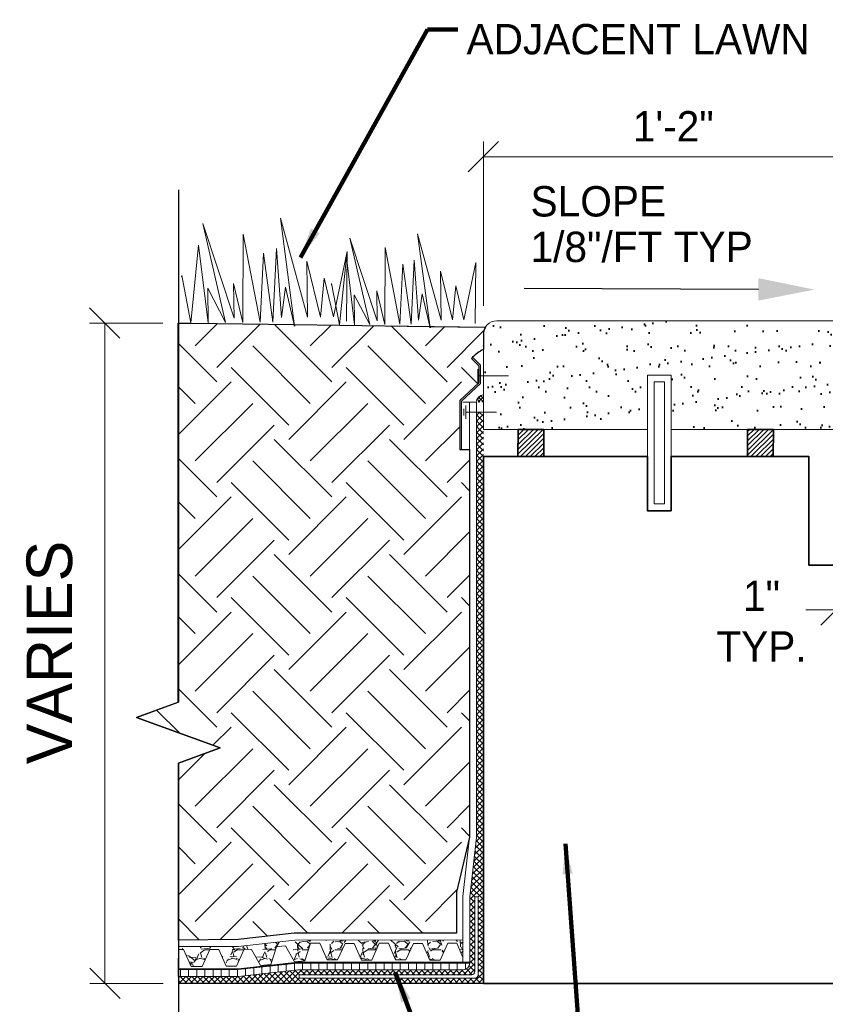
# Model space of a CAD drawing. Extents: x 1828566 to 1828596, y 711482 to 711702.
# Tile 3 of 20: x 1828565.9 to 1828568.37, y 711667.68 to 711670.7. Entities that reach past the tile are written whole.
import ezdxf

# ---------------------------------------------------------------- set-up
doc = ezdxf.new("R2010")
doc.units = 0
doc.header["$LTSCALE"] = 0.6666666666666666
doc.header["$MEASUREMENT"] = 0
doc.linetypes.add('DGN Style 2', pattern=[9.33575809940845, 5.601454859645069, -3.73430323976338])
doc.layers.get('0').update_dxf_attribs({"lineweight": 9})
doc.layers.get('Defpoints').update_dxf_attribs({"lineweight": 9})
for name, color, linetype, lineweight in [('BR_P_Slab_Object', 3, 'Continuous', 30), ('SC_Scratch2', 191, 'Continuous', 40), ('SC_Scratch3', 7, 'Continuous', 35), ('SC_Scratch9', 7, 'Continuous', 18), ('SH_Text', 7, 'Continuous', 25), ('VG_P_Cells', 3, 'Continuous', 18), ('VG_P_Landscape_Limits', 3, 'Continuous', 13), ('VG_P_Text', 7, 'Continuous', 25)]:
    doc.layers.add(name, color=color, linetype=linetype, lineweight=lineweight)
doc.layers.add('SC_Scratch1', color=251, linetype='Continuous', lineweight=20, plot=False)
doc.layers.add('SC_Scratch7', color=252, linetype='Continuous', lineweight=18, transparency=0.5)
doc.styles.add('Slanted-Normal LS 0.50', font='font31.shx', dxfattribs={"height": 0.14})
doc.styles.add('Slanted-Normal LS 0.50_0', font='font31.shx')
doc.dimstyles.new('Fract  Slanted', dxfattribs={"dimscale": 0.6666666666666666, "dimtxt": 0.14, "dimasz": 0.14, "dimexe": 0.07, "dimexo": 0.07, "dimgap": 0.07, "dimtad": 1, "dimdec": 3, "dimlfac": 12, "dimzin": 3, "dimdsep": 46, "dimlunit": 4, "dimtxsty": 'Slanted-Normal LS 0.50_0', "dimblk": 'OBLIQUE', "dimcen": 0.09, "dimclrd": 97, "dimclre": 97, "dimclrt": 256, "dimaunit": 1, "dimadec": 4, "dimazin": 3, "dimtfac": 1, "dimtdec": 3, "dimtofl": 0, "dimtmove": 2, "dimatfit": 1, "dimfxl": 1, "dimfrac": 1, "dimtzin": 3, "dimlwd": 0, "dimlwe": 0, "dimarcsym": 0})

# ---------------------------------------------------------------- blocks, each defined once
blk = doc.blocks.new('TERMF')
at = {"layer": 'VG_P_Text', "linetype": 'Continuous', "lineweight": 0}
blk.add_hatch(color=7, dxfattribs=at).paths.add_polyline_path([(-0.1399999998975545, -0.02800000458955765), (-0.1400000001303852, 0.02799999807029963), (-2.328306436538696e-10, 0)])
blk = doc.blocks.new('_Oblique')
at = {"color": 0, "linetype": 'ByBlock', "lineweight": -2}
blk.add_line((-0.5, -0.5), (0.5, 0.5), dxfattribs=at)
blk = doc.blocks.new('*D13')
at = {"layer": 'Defpoints', "color": 0, "linetype": 'Continuous', "transparency": 16777216}
for p in [(1828567.324073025, 711670.2799033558), (1828567.324072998, 711669.7754710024), (1828568.490739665, 711669.7754709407)]:
    blk.add_point(p, dxfattribs=at)
at = {"layer": 'VG_P_Text', "color": 97, "lineweight": 0, "transparency": 16777216}
for p, q in [((1828567.324073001, 711669.8221376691), (1828567.324073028, 711670.3265700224)), ((1828568.490739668, 711669.8221376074), (1828568.490739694, 711670.3265699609)), ((1828568.490739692, 711670.2799032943), (1828567.324073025, 711670.2799033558))]:
    blk.add_line(p, q, dxfattribs=at)
at = {"layer": 'VG_P_Text', "color": 97, "linetype": 'Continuous', "lineweight": 0, "transparency": 16777216, "xscale": 0.09333333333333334, "yscale": 0.09333333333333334, "zscale": 0.09333333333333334}
for p, rotation in [((1828567.324073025, 711670.2799033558), 179.9999969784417), ((1828568.490739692, 711670.2799032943), 359.9999969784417)]:
    blk.add_blockref('_Oblique', p, dxfattribs=dict(at, rotation=rotation))
at = {"layer": 'VG_P_Text', "linetype": 'Continuous', "transparency": 16777216, "insert": (1828567.907406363, 711670.3732366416), "char_height": 0.14, "attachment_point": 5, "rotation": 359.9999969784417, "style": 'Slanted-Normal LS 0.50'}
blk.add_mtext('\\H0.0933333;1\'-2"', dxfattribs=at)
blk = doc.blocks.new('*D47')
at = {"layer": 'Defpoints', "color": 0, "linetype": 'Continuous', "transparency": 16777216}
for p in [(1828566.386719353, 711669.7688398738), (1828566.162078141, 711667.7401597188), (1828566.387483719, 711667.7402446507)]:
    blk.add_point(p, dxfattribs=at)
at = {"layer": 'VG_P_Text', "color": 97, "lineweight": 0, "transparency": 16777216}
for p, q in [((1828566.34005269, 711669.76882229), (1828566.114647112, 711669.7687373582)), ((1828566.161313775, 711669.7687549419), (1828566.162078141, 711667.7401597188)), ((1828566.340817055, 711667.7402270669), (1828566.115411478, 711667.7401421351))]:
    blk.add_line(p, q, dxfattribs=at)
at = {"layer": 'VG_P_Text', "color": 97, "linetype": 'Continuous', "lineweight": 0, "transparency": 16777216, "xscale": 0.09333333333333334, "yscale": 0.09333333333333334, "zscale": 0.09333333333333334}
for p, rotation in [((1828566.161313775, 711669.7687549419), 90.02158880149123), ((1828566.162078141, 711667.7401597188), 270.0215888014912)]:
    blk.add_blockref('_Oblique', p, dxfattribs=dict(at, rotation=rotation))
at = {"layer": 'VG_P_Text', "linetype": 'Continuous', "transparency": 16777216, "insert": (1828565.992210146, 711668.7566980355), "char_height": 0.14, "attachment_point": 5, "rotation": 90.02158880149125, "style": 'Slanted-Normal LS 0.50'}
blk.add_mtext('VARIES', dxfattribs=at)
blk = doc.blocks.new('*D76')
at = {"layer": 'Defpoints', "color": 0, "linetype": 'Continuous', "transparency": 16777216}
for p in [(1828568.490739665, 711669.4837876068), (1828568.407406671, 711669.1088043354), (1828568.407406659, 711668.8873245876)]:
    blk.add_point(p, dxfattribs=at)
at = {"layer": 'VG_P_Text', "color": 97, "lineweight": 0, "transparency": 16777216}
for p, q in [((1828568.490739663, 711669.4371209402), (1828568.490739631, 711668.8406579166)), ((1828568.407406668, 711669.0621376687), (1828568.407406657, 711668.8406579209)), ((1828568.407406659, 711668.8873245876), (1828568.314073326, 711668.8873245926)), ((1828568.490739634, 711668.8873245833), (1828568.584072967, 711668.8873245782))]:
    blk.add_line(p, q, dxfattribs=at)
at = {"layer": 'VG_P_Text', "color": 97, "linetype": 'Continuous', "lineweight": 0, "transparency": 16777216, "xscale": 0.09333333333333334, "yscale": 0.09333333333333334, "zscale": 0.09333333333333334}
for p, rotation in [((1828568.407406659, 711668.8873245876), 359.9999969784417), ((1828568.490739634, 711668.8873245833), 179.9999969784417)]:
    blk.add_blockref('_Oblique', p, dxfattribs=dict(at, rotation=rotation))
at = {"layer": 'VG_P_Text', "linetype": 'Continuous', "transparency": 16777216, "insert": (1828568.178238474, 711668.8530212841), "char_height": 0.14, "attachment_point": 5, "rotation": 359.9999969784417, "style": 'Slanted-Normal LS 0.50'}
blk.add_mtext('{\\H0.66667x;1"\\PTYP.}', dxfattribs=at)

msp = doc.modelspace()

# ---------------------------------------------------------------- hatches: boundary and pattern name
at = {"layer": 'SC_Scratch2'}
h = msp.add_hatch(dxfattribs=at)
h.set_pattern_fill('AR-SAND', color=256, scale=0.9999999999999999, angle=3.809133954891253, style=0, pattern_type=2)
h.set_pattern_definition([(37.50000095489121, (1828568.294407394, 711669.6981542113), (-0.003149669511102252, 0.09634118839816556), [0, -0.076, 0, -0.085, 0, -0.08125]), (7.50000095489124, (1828568.294407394, 711669.6981542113), (0.08848883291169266, 0.1411073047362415), [0, -0.04099999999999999, 0, -0.0685, 0, -0.02625]), (327.5000009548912, (1828568.232907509, 711669.6981545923), (0.155707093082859, 0.0002829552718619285), [0, -0.025, 0, -0.08999999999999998, 0, -0.1175]), (317.5000009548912, (1828568.232907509, 711669.6981545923), (0.1503063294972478, 0.0438837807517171), [0, -0.0125, 0, -0.05899999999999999, 0, -0.06749999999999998])])
h.paths.add_polyline_path([(1828567.90234277, 711669.6104047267), (1828567.907398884, 711669.4457864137), (1828568.486691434, 711669.4471945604), (1828568.490739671, 711669.7338210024), (1828568.451170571, 711669.7731543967), (1828568.368456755, 711669.771509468), (1828568.367588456, 711669.7518821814), (1828568.279452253, 711669.7522595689), (1828568.279425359, 711669.7738762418), (1828567.359621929, 711669.7750217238), (1828567.326595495, 711669.7480954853), (1828567.328734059, 711669.4421376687), (1828567.81481745, 711669.4506914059), (1828567.826531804, 711669.6120956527)])
at = {"layer": 'SC_Scratch3'}
h = msp.add_hatch(dxfattribs=at)
h.set_pattern_fill('ANSI31', color=256, scale=0.9999999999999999, angle=3.809133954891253, pattern_type=2)
h.set_pattern_definition([(44.80906395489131, (1828616.578291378, 711662.4959641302), (-0.007341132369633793, 0.007390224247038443), [])])
h.paths.add_polyline_path([(1828567.509687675, 711669.4420058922), (1828567.430601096, 711669.4422694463), (1828567.430323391, 711669.3589365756), (1828567.50940997, 711669.3586730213)])
h = msp.add_hatch(dxfattribs=at)
h.set_pattern_fill('ANSI31', color=256, scale=0.9999999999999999, angle=3.809133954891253, pattern_type=2)
h.set_pattern_definition([(44.80906395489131, (1828616.328286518, 711662.4989858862), (-0.007341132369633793, 0.007390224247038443), [])])
h.paths.add_polyline_path([(1828568.135676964, 711669.4421372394), (1828568.214763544, 711669.4418736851), (1828568.214485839, 711669.3585408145), (1828568.135399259, 711669.358804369)])
at = {"layer": 'SC_Scratch7'}
h = msp.add_hatch(dxfattribs=at)
h.set_pattern_fill('EARTH', color=256, angle=45, style=0)
h.set_pattern_definition([(45, (1828566.858732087, 711668.5714119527), (0, 0.3535533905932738), [0.25, -0.25]), (45, (1828566.792440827, 711668.6377032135), (0, 0.3535533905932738), [0.25, -0.25]), (45, (1828566.726149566, 711668.7039944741), (0, 0.3535533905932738), [0.25, -0.25]), (135, (1828566.726149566, 711668.748188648), (-0.3535533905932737, 2.775557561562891e-17), [0.25, -0.25]), (135, (1828566.792440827, 711668.8144799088), (-0.3535533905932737, 2.775557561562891e-17), [0.25, -0.25]), (135, (1828566.858732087, 711668.8807711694), (-0.3535533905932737, 2.775557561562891e-17), [0.25, -0.25])])
edge = h.paths.add_edge_path()
edge.add_arc((1828567.365723, 711669.7338210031), 0.04165000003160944, 147.7328964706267, 179.9999995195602)
edge.add_line((1828567.324073, 711669.7338210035), (1828567.324073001, 711669.6878261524))
edge.add_arc((1828567.382180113, 711669.5729724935), 0.1287159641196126, 116.8358994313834, 134.9999996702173)
edge.add_line((1828567.291164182, 711669.663988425), (1828567.287261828, 711669.6599110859))
edge.add_line((1828567.287261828, 711669.6599110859), (1828567.310248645, 711669.6369242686))
edge.add_line((1828567.310248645, 711669.6369242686), (1828567.310266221, 711669.6067224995))
edge.add_line((1828567.310266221, 711669.6067224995), (1828567.310278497, 711669.5856278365))
edge.add_line((1828567.310278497, 711669.5856278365), (1828567.251468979, 711669.5307579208))
edge.add_line((1828567.251468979, 711669.5307579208), (1828567.251468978, 711669.3803738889))
edge.add_line((1828567.251468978, 711669.3803738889), (1828567.256677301, 711669.3803738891))
edge.add_line((1828567.256677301, 711669.3803738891), (1828567.281799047, 711669.3803738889))
edge.add_line((1828567.281799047, 711669.3803738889), (1828567.281806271, 711668.1891088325))
edge.add_line((1828567.281806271, 711668.1891088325), (1828567.241933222, 711668.0199589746))
edge.add_line((1828567.241933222, 711668.0199589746), (1828567.24188958, 711667.8949553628))
edge.add_line((1828567.24188958, 711667.8949553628), (1828566.742821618, 711667.8944215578))
edge.add_line((1828566.742821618, 711667.8944215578), (1828566.570776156, 711667.8747506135))
edge.add_line((1828566.570776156, 711667.8747506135), (1828566.387483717, 711667.8734629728))
edge.add_line((1828566.387483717, 711667.8734629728), (1828566.387483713, 711668.4164954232))
edge.add_line((1828566.387483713, 711668.4164954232), (1828566.516271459, 711668.4633703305))
edge.add_line((1828566.516271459, 711668.4633703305), (1828566.258695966, 711668.5571201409))
edge.add_line((1828566.258695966, 711668.5571201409), (1828566.386719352, 711668.6037168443))
edge.add_line((1828566.386719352, 711668.6037168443), (1828566.386719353, 711669.7688398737))
edge.add_line((1828566.386719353, 711669.7688398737), (1828566.4259567, 711669.768308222))
edge.add_line((1828566.4259567, 711669.768308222), (1828566.743512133, 711669.7640054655))
edge.add_line((1828566.743512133, 711669.7640054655), (1828566.744567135, 711669.7595061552))
edge.add_line((1828566.744567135, 711669.7595061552), (1828566.743974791, 711669.7639991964))
edge.add_line((1828566.743974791, 711669.7639991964), (1828566.882614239, 711669.7621206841))
edge.add_line((1828566.882614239, 711669.7621206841), (1828567.159433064, 711669.7583698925))
edge.add_line((1828567.159433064, 711669.7583698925), (1828567.160332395, 711669.7545344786))
edge.add_line((1828567.160332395, 711669.7545344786), (1828567.159827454, 711669.7583645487))
edge.add_line((1828567.159827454, 711669.7583645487), (1828567.330505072, 711669.7560565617))
h = msp.add_hatch(dxfattribs=at)
h.set_pattern_fill('ANSI37', color=256, scale=0.9999999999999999, angle=3.809133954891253, style=0, pattern_type=2)
h.set_pattern_definition([(44.99999995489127, (1828566.073353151, 711668.0481260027), (-0.005524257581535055, 0.005524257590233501), []), (134.9999999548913, (1828566.073353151, 711668.0481260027), (-0.005524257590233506, -0.00552425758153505), [])])
h.paths.add_polyline_path([(1828567.324073, 711669.5262069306), (1828567.30263096, 711669.5262069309, -0.3793740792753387), (1828567.324073, 711669.5482673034)])
h = msp.add_hatch(dxfattribs=at)
h.set_pattern_fill('ANSI37', color=256, scale=0.9999999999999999, angle=3.809133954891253, style=0, pattern_type=2)
h.set_pattern_definition([(134.9999999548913, (1828565.783028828, 711667.7003146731), (0.008838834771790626, 0.008838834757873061), []), (44.99999995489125, (1828565.783028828, 711667.7003146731), (0.008838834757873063, -0.008838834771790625), [])])
edge = h.paths.add_edge_path(flags=16)
edge.add_line((1828567.298039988, 711667.776767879), (1828567.298039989, 711668.0059340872))
edge.add_line((1828567.298039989, 711668.0059340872), (1828567.308456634, 711668.0059340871))
edge.add_line((1828567.308456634, 711668.0059340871), (1828567.308456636, 711667.7663512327))
edge.add_arc((1828567.29803999, 711667.7663512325), 0.01041664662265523, -90.00000057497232, 7.585748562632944e-08, ccw=False)
edge.add_line((1828567.29803999, 711667.755934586), (1828566.758346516, 711667.7559345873))
edge.add_line((1828566.758346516, 711667.7559345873), (1828566.758346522, 711667.7663512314))
edge.add_line((1828566.758346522, 711667.7663512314), (1828567.287429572, 711667.7663517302))
edge.add_ellipse((1828567.287424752, 711667.776767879), major_axis=(0.01061523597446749, -1.128433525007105e-10), ratio=0.9812452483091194, start_angle=270.0260176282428, end_angle=360.0000000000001)
edge = h.paths.add_edge_path()
edge.add_ellipse((1828567.261585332, 711667.8028094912), major_axis=(5.651066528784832e-11, -0.02083329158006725), ratio=0.9998267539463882, start_angle=1.1368683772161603e-13, end_angle=89.9999999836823, ccw=False)
edge.add_line((1828567.261585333, 711667.7819761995), (1828566.754478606, 711667.7819761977))
edge.add_line((1828566.754478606, 711667.7819761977), (1828566.572457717, 711667.7617516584))
edge.add_line((1828566.572457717, 711667.7617516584), (1828566.386719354, 711667.7617516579))
edge.add_line((1828566.386719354, 711667.7617516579), (1828566.38748373, 711667.7402446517))
edge.add_line((1828566.38748373, 711667.7402446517), (1828567.324072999, 711667.7402446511))
edge.add_line((1828567.324072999, 711667.7402446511), (1828567.324081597, 711668.2009401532))
edge.add_line((1828567.324081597, 711668.2009401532), (1828567.324081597, 711668.2321901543))
edge.add_line((1828567.324081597, 711668.2321901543), (1828567.324081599, 711669.4950207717))
edge.add_line((1828567.324081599, 711669.4950207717), (1828567.302639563, 711669.4950207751))
edge.add_line((1828567.302639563, 711669.4950207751), (1828567.302639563, 711668.6290531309))
edge.add_line((1828567.302639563, 711668.6290531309), (1828567.302639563, 711668.6148198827))
edge.add_line((1828567.302639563, 711668.6148198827), (1828567.302639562, 711668.2993093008))
edge.add_line((1828567.302639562, 711668.2993093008), (1828567.302639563, 711668.1879549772))
edge.add_line((1828567.302639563, 711668.1879549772), (1828567.28241502, 711668.005934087))
edge.add_line((1828567.28241502, 711668.005934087), (1828567.282415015, 711667.802809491))
h = msp.add_hatch(dxfattribs=at)
h.set_pattern_fill('GRAVEL', color=256, scale=0.9999999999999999, angle=3.809133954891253, style=0, pattern_type=2)
h.set_pattern_definition([(311.9872129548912, (1828567.081530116, 711667.99766931), (0.8000003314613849, -0.9000003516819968), [0.013454, -1.331909]), (355.0302589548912, (1828567.09053034, 711667.98766913), (-1.200000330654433, 0.1000000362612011), [0.02308699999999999, -2.285591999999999]), (47.48955295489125, (1828567.11352998, 711667.9856696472), (-0.9999998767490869, -1.099999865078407), [0.01627899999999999, -1.611603]), (272.7263109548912, (1828567.152529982, 711667.9606693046), (-0.1000000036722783, 2.00000020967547), [0.021024, -2.081356]), (247.1663459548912, (1828567.15353028, 711667.9396693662), (0.500000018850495, 1.200000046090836), [0.020616, -2.040937]), (182.7263109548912, (1828567.145530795, 711667.9206699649), (2.00000020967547, 0.1000000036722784), [0.02102399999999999, -2.081355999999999]), (142.3057599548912, (1828567.124530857, 711667.9196696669), (1.300000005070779, -0.9999999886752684), [0.02780299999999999, -2.752485]), (107.7446719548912, (1828567.102530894, 711667.936669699), (-0.6999999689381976, 2.199999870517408), [0.026249, -2.598631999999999]), (58.57043395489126, (1828567.094530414, 711667.9616694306), (0.7999998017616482, 1.299999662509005), [0.021095, -2.088407]), (4.763641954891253, (1828567.105530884, 711667.9796699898), (-1.100000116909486, -0.1000000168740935), [0.024083, -1.180076]), (317.6025619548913, (1828567.129530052, 711667.9816697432), (1.200000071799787, -1.100000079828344), [0.031145, -3.083338]), (41.18592495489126, (1828567.053530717, 711667.9596692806), (0.6999996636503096, 0.5999996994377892), [0.01063, -1.052384]), (8.530765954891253, (1828567.061530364, 711667.9666691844), (-1.299999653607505, -0.1999999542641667), [0.020224, -2.002150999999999]), (314.9999999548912, (1828567.081530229, 711667.9696694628), (-7.872963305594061e-11, -0.1000000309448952), [0.014142, -0.127279]), (336.8014099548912, (1828567.088530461, 711667.9816700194), (-0.4999996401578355, 0.1999998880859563), [0.007615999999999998, -0.7539619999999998]), (248.1985909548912, (1828567.095530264, 711667.9786694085), (0.1000000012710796, 0.2999999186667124), [0.01077, -0.5277459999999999]), (149.0362439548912, (1828567.091530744, 711667.9686696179), (-0.299999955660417, 0.2000000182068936), [0.01749299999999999, -0.5656019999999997]), (18.43494895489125, (1828567.076530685, 711667.9776700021), (-0.199999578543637, -0.0999998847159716), [0.012649, -0.3035789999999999]), (163.6104599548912, (1828567.153530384, 711667.9786695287), (-0.9999996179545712, 0.2999998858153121), [0.01772, -1.754285]), (109.6538239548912, (1828567.136530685, 711667.9836692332), (0.4000001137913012, -1.100000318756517), [0.014866, -1.471741]), (246.8014099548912, (1828567.076530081, 711667.9976691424), (0.1999998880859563, 0.4999996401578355), [0.015232, -0.7463459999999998]), (196.3895399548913, (1828567.070530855, 711667.9836696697), (0.9999996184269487, 0.2999998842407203), [0.01771999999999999, -1.754284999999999]), (200.5560449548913, (1828567.153530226, 711667.9166695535), (0.4999997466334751, 0.1999998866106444), [0.017088, -0.837312]), (245.2248589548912, (1828567.13753049, 711667.9106693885), (0.4999998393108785, 1.099999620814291), [0.014318, -1.417464]), (113.1985909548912, (1828567.075530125, 711667.8976698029), (-0.1999998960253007, 0.4999996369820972), [0.015232, -0.7463459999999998]), (162.6459749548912, (1828567.069530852, 711667.9116691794), (1.300000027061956, -0.4000000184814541), [0.01676299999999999, -1.659541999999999]), (110.5560449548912, (1828567.124530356, 711667.8976700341), (0.1999998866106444, -0.4999997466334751), [0.008543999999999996, -0.8458559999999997]), (78.69006795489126, (1828567.081530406, 711667.8976694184), (0.1000000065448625, 0.400000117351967), [0.005098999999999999, -0.5048029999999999]), (14.03624395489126, (1828567.082530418, 711667.9026698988), (-0.2999996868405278, -0.0999999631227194), [0.02061599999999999, -0.3916949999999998]), (353.9909939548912, (1828567.102530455, 711667.9076696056), (-1.000000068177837, 0.1000000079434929), [0.019105, -1.891392]), (236.3099329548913, (1828567.091530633, 711667.9596697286), (0.09999996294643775, 0.1999999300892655), [0.014422, -0.3461329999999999]), (186.8427729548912, (1828567.083530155, 711667.9476697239), (-1.700000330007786, -0.2000000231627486), [0.025179, -2.492756]), (119.0546039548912, (1828567.058530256, 711667.9446692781), (0.3999998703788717, -0.699999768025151), [0.010296, -1.019266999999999]), (89.99999995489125, (1828567.053530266, 711667.9536699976), (0.1000000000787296, 0.09999999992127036), [0.005999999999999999, -0.09399999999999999]), (59.74356295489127, (1828567.104530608, 711667.9106691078), (-0.4000001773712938, -0.7000003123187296), [0.013892, -1.375352]), (131.9872129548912, (1828567.111530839, 711667.9226696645), (-0.8000003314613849, 0.9000003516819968), [0.026907, -1.318455]), (179.9999999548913, (1828567.093530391, 711667.9426700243), (-0.09999999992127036, 0.1000000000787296), [0.026, -0.074]), (214.6951539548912, (1828567.067529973, 711667.9426697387), (-0.9999998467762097, -0.6999999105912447), [0.015811, -1.565327]), (285.9453959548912, (1828567.054530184, 711667.9336692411), (0.100000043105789, -0.4000003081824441), [0.01456, -0.7134509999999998]), (332.3540249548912, (1828567.058530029, 711667.9196700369), (1.900000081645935, -1.00000003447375), [0.02370699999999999, -2.346946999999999]), (4.573920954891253, (1828567.079530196, 711667.9086698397), (1.299999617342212, 0.0999999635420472), [0.02508, -2.482907])])
h.paths.add_polyline_path([(1828567.159797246, 711667.8116070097), (1828567.191575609, 711667.8116244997), (1828567.214858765, 711667.8638843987), (1828567.230584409, 711667.8638843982), (1828567.242695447, 711667.8638843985), (1828567.261581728, 711667.8201717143), (1828567.261581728, 711667.8735210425), (1828566.745058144, 711667.8730939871), (1828566.570767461, 711667.8532975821), (1828566.388029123, 711667.8532975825), (1828566.387864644, 711667.8444175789), (1828566.403006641, 711667.8444092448), (1828566.426289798, 711667.7921493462), (1828566.442015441, 711667.792149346), (1828566.460987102, 711667.7921597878), (1828566.48427026, 711667.8444196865), (1828566.499995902, 711667.8444196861), (1828566.51210694, 711667.8444196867), (1828566.534376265, 711667.7928768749), (1828566.566154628, 711667.7928943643), (1828566.589437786, 711667.8451542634), (1828566.612223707, 711667.8446191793), (1828566.639398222, 711667.7954853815), (1828566.671024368, 711667.798592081), (1828566.689116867, 711667.8528678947), (1828566.704768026, 711667.8543966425), (1828566.716821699, 711667.8555740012), (1828566.743996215, 711667.8064402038), (1828566.77562236, 711667.8095469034), (1828566.793714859, 711667.8638227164), (1828566.809914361, 711667.8638843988), (1828566.822025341, 711667.8638843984), (1828566.844294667, 711667.8123415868), (1828566.876073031, 711667.8123590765), (1828566.899356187, 711667.8631498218), (1828566.915081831, 711667.8631498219), (1828566.927192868, 711667.8631498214), (1828566.949462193, 711667.8116070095), (1828566.981240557, 711667.8116244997), (1828567.004523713, 711667.8638843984), (1828567.020249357, 711667.8638843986), (1828567.032360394, 711667.8638843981), (1828567.054629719, 711667.8123415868), (1828567.086408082, 711667.8123590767), (1828567.109691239, 711667.8631498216), (1828567.125416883, 711667.8631498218), (1828567.13752792, 711667.8631498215)])
h = msp.add_hatch(dxfattribs=at)
h.set_pattern_fill('ANSI31', color=256, scale=0.9999999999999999, angle=3.809133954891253, style=0, pattern_type=2)
h.set_pattern_definition([(89.99999995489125, (1828565.393989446, 711667.7337987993), (0.025, -1.968240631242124e-11), [])])
edge = h.paths.add_edge_path()
edge.add_arc((1828567.261581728, 711667.802809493), 0.02083329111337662, -90, 3.2016578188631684e-07, ccw=False)
edge.add_line((1828567.261581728, 711667.7819762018), (1828566.754478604, 711667.7819762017))
edge.add_line((1828566.754478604, 711667.7819762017), (1828566.572457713, 711667.7617516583))
edge.add_line((1828566.572457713, 711667.7617516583), (1828566.386719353, 711667.7617516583))
edge.add_line((1828566.386719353, 711667.7617516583), (1828566.386719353, 711667.78258495))
edge.add_line((1828566.386719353, 711667.78258495), (1828566.571303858, 711667.7825849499))
edge.add_line((1828566.571303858, 711667.7825849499), (1828566.753324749, 711667.8028094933))
edge.add_line((1828566.753324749, 711667.8028094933), (1828567.261581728, 711667.802809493))
edge.add_line((1828567.261581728, 711667.802809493), (1828567.282415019, 711667.8028094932))

# ---------------------------------------------------------------- linework, layer by layer
at = {"layer": 'BR_P_Slab_Object'}
msp.add_line((1828572.11796558, 711667.7402446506), (1828566.387483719, 711667.7402446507), dxfattribs=at)
at = {"layer": 'SC_Scratch1'}
msp.add_line((1828567.256677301, 711669.3803738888), (1828567.281797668, 711669.3803738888), dxfattribs=at)
at = {"layer": 'SC_Scratch3', "flags": 128}
for points in [[(1828567.430601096, 711669.4422694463), (1828567.509687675, 711669.4420058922), (1828567.50940997, 711669.3586730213), (1828567.430323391, 711669.3589365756), (1828567.430601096, 711669.4422694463)], [(1828568.214763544, 711669.4418736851), (1828568.135676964, 711669.4421372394), (1828568.135399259, 711669.358804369), (1828568.214485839, 711669.3585408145), (1828568.214763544, 711669.4418736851)]]:
    msp.add_lwpolyline(points, close=True, dxfattribs=at)
msp.add_lwpolyline([(1828568.913503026, 711669.0254716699), (1828568.994599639, 711669.0254717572), (1828568.994599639, 711668.8588051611), (1828569.067432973, 711668.8588051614), (1828569.067432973, 711669.0254710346), (1828569.490740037, 711669.0254710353), (1828569.490740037, 711668.6088077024), (1828570.161266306, 711668.6088077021), (1828570.161266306, 711668.4421418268), (1828570.234099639, 711668.4421418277), (1828570.234099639, 711668.6088077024), (1828570.824073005, 711668.6088077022), (1828570.824073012, 711667.7402446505), (1828567.324072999, 711667.7402446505), (1828567.324081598, 711669.3588043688), (1828567.827933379, 711669.3588052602), (1828567.827933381, 711669.192139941), (1828567.90076631, 711669.1921399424), (1828567.900766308, 711669.3588043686), (1828568.324073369, 711669.3588043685), (1828568.32407337, 711669.0254710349), (1828568.839974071, 711669.0254715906)], dxfattribs=at)
at = {"layer": 'SC_Scratch7'}
for p, q in [((1828567.291164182, 711669.6639884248), (1828567.287261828, 711669.6599110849)), ((1828567.291164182, 711669.6639884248), (1828567.315455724, 711669.6390629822)), ((1828567.287261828, 711669.6599110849), (1828567.310248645, 711669.6369242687)), ((1828567.310248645, 711669.6369242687), (1828567.310278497, 711669.5856278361)), ((1828567.315455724, 711669.6390629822), (1828567.315488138, 711669.5833652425)), ((1828567.307093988, 711669.5858892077), (1828567.307093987, 711669.6275557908)), ((1828567.307093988, 711669.6067224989), (1828567.401118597, 711669.6067224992)), ((1828567.310278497, 711669.5856278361), (1828567.251468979, 711669.5307579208)), ((1828567.315488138, 711669.5833652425), (1828567.256677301, 711669.5284940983)), ((1828567.251468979, 711669.5307579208), (1828567.251468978, 711669.3803738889)), ((1828567.256677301, 711669.5284940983), (1828567.256677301, 711669.3803738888)), ((1828567.281797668, 711669.5262069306), (1828567.260964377, 711669.5262069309)), ((1828567.30263096, 711669.5262069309), (1828567.281797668, 711669.5262069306)), ((1828567.281806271, 711668.1891088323), (1828567.281806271, 711669.5262707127)), ((1828567.302639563, 711669.5262707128), (1828567.281806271, 711669.5262707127)), ((1828567.302639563, 711668.2021882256), (1828567.302639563, 711669.5262707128)), ((1828567.264489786, 711669.505373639), (1828567.264489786, 711669.4845403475)), ((1828567.270777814, 711669.4949569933), (1828567.364802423, 711669.4949569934)), ((1828567.251468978, 711669.3803738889), (1828567.256677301, 711669.3803738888)), ((1828567.281806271, 711668.1891088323), (1828567.261581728, 711668.0070879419)), ((1828567.302639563, 711668.1879549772), (1828567.28241502, 711668.0059340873)), ((1828567.302639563, 711668.1879549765), (1828567.302639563, 711668.2021882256)), ((1828567.261581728, 711667.802809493), (1828567.261581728, 711668.0070879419)), ((1828567.28241502, 711667.8028094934), (1828567.28241502, 711668.0059340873)), ((1828567.298039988, 711667.7767678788), (1828567.298039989, 711668.0059340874)), ((1828567.308456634, 711668.0059340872), (1828567.298039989, 711668.0059340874)), ((1828567.308456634, 711667.7663512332), (1828567.308456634, 711668.0059340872)), ((1828566.571303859, 711667.7850849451), (1828566.753324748, 711667.8053094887)), ((1828566.571303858, 711667.7825849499), (1828566.753324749, 711667.8028094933)), ((1828566.753324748, 711667.8053094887), (1828567.28241502, 711667.8053094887)), ((1828566.753324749, 711667.8028094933), (1828567.28241502, 711667.8028094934)), ((1828566.571303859, 711667.7850849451), (1828566.386719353, 711667.7850849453)), ((1828566.571303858, 711667.7825849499), (1828566.386719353, 711667.78258495)), ((1828566.572457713, 711667.7617516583), (1828566.386719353, 711667.7617516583)), ((1828566.572457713, 711667.7617516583), (1828566.754478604, 711667.7819762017)), ((1828566.754478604, 711667.7819762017), (1828567.261581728, 711667.7819762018)), ((1828566.758346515, 711667.7663512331), (1828567.287623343, 711667.7663512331)), ((1828566.758346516, 711667.7559345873), (1828566.758346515, 711667.7663512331)), ((1828566.758346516, 711667.7559345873), (1828567.298039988, 711667.7559345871)), ((1828567.324073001, 711667.7402446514), (1828566.386719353, 711667.7402446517))]:
    msp.add_line(p, q, dxfattribs=at)
at = {"layer": 'SC_Scratch7', "flags": 128}
for points in [[(1828567.270777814, 711669.4741237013), (1828567.270777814, 711669.5157902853)], [(1828567.24188958, 711667.8949553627), (1828567.242082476, 711668.0205921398), (1828567.281806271, 711668.1891088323)], [(1828567.24188958, 711667.8949553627), (1828566.742821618, 711667.8944215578), (1828566.570776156, 711667.8747506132), (1828566.386719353, 711667.873457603), (1828566.386719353, 711667.873457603)], [(1828567.261581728, 711667.8735210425), (1828566.745058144, 711667.8730939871), (1828566.570767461, 711667.8532975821), (1828566.388029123, 711667.8532975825), (1828566.386719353, 711667.7825849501)], [(1828566.704768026, 711667.8543966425), (1828566.689116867, 711667.8528678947), (1828566.671024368, 711667.798592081), (1828566.639398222, 711667.7954853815), (1828566.612223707, 711667.8446191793), (1828566.589437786, 711667.8451542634)], [(1828566.809366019, 711667.8638823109), (1828566.793714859, 711667.8638227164), (1828566.77562236, 711667.8095469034), (1828566.743996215, 711667.8064402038), (1828566.716821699, 711667.8555740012), (1828566.704768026, 711667.8543966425)], [(1828566.915081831, 711667.8631498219), (1828566.899356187, 711667.8631498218), (1828566.876073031, 711667.8123590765), (1828566.844294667, 711667.8123415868), (1828566.822025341, 711667.8638843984), (1828566.809914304, 711667.8638843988)], [(1828567.020249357, 711667.8638843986), (1828567.004523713, 711667.8638843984), (1828566.981240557, 711667.8116244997), (1828566.949462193, 711667.8116070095), (1828566.927192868, 711667.8631498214), (1828566.915081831, 711667.8631498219)], [(1828567.125416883, 711667.8631498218), (1828567.109691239, 711667.8631498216), (1828567.086408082, 711667.8123590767), (1828567.054629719, 711667.8123415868), (1828567.032360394, 711667.8638843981), (1828567.020249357, 711667.8638843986)], [(1828567.230584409, 711667.8638843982), (1828567.214858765, 711667.8638843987), (1828567.191575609, 711667.8116244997), (1828567.159797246, 711667.8116070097), (1828567.13752792, 711667.8631498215), (1828567.125416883, 711667.8631498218)], [(1828567.261581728, 711667.8201717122), (1828567.242695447, 711667.8638843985), (1828567.230584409, 711667.8638843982)], [(1828566.442015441, 711667.792149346), (1828566.426289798, 711667.7921493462), (1828566.403006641, 711667.8444092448), (1828566.388029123, 711667.8444174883)], [(1828566.499995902, 711667.8444196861), (1828566.48427026, 711667.8444196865), (1828566.460987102, 711667.7921597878), (1828566.442015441, 711667.792149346)], [(1828566.589437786, 711667.8451542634), (1828566.589437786, 711667.8451542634), (1828566.566154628, 711667.7928943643), (1828566.534376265, 711667.7928768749), (1828566.51210694, 711667.8444196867), (1828566.499995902, 711667.8444196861)], [(1828566.386719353, 711667.7838349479), (1828566.571303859, 711667.7838349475), (1828566.753324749, 711667.8040594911), (1828567.28241502, 711667.8040594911)]]:
    msp.add_lwpolyline(points, dxfattribs=at)
msp.add_lwpolyline([(1828567.282415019, 711667.8028094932, -0.414213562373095), (1828567.261581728, 711667.7819762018), (1828566.754478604, 711667.7819762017), (1828566.572457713, 711667.7617516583), (1828566.386719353, 711667.7617516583), (1828566.386719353, 711667.78258495), (1828566.571303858, 711667.7825849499), (1828566.753324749, 711667.8028094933), (1828567.261581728, 711667.802809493), (1828567.282415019, 711667.8028094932)], format="xyb", close=True, dxfattribs=at)
at = {"layer": 'SC_Scratch7'}
for centre, radius, start, end in [((1828567.382180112, 711669.5729724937), 0.1287159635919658, 116.8358997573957, 134.9999999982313), ((1828567.325935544, 711669.5248299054), 0.02351128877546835, 94.54368198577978, 176.6552992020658), ((1828567.261581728, 711667.802809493), 0.02083329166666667, 269.9999999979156, 359.9999999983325), ((1828567.287623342, 711667.7767678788), 0.01041664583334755, 269.9999999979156, 359.9999999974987), ((1828567.298039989, 711667.7663512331), 0.0104166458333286, 269.9999999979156, 359.9999999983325)]:
    msp.add_arc(centre, radius, start, end, dxfattribs=at)
at = {"layer": 'SC_Scratch9', "linetype": 'Continuous', "ltscale": 0.0956040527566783, "flags": 128}
msp.add_lwpolyline([(1828566.903635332, 711669.7746299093), (1828566.90627348, 711669.9887848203), (1828566.863675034, 711669.7874346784), (1828566.83574651, 711669.906542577), (1828566.823869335, 711669.7869708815), (1828566.782053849, 711669.9589984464), (1828566.784063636, 711669.7865070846), (1828566.700896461, 711670.0907565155), (1828566.744567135, 711669.7595061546), (1828566.716638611, 711669.8786140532), (1828566.704452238, 711669.7855794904), (1828566.688710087, 711669.9977219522), (1828566.678069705, 711669.7720017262), (1828566.649058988, 711669.9839895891), (1828566.638264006, 711669.7715379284), (1828566.586287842, 711670.0423560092), (1828566.58518974, 711669.7709195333), (1828566.557261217, 711669.8900274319), (1828566.558498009, 711669.7838789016), (1828566.462216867, 711670.0747051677), (1828566.532115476, 711669.7703011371), (1828566.477804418, 711669.8758312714), (1828566.47904121, 711669.7696827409), (1828566.449721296, 711670.0082077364), (1828566.425966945, 711669.7690643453), (1828566.397729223, 711669.9147093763), (1828566.397081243, 711669.9108933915)], dxfattribs=at)
at = {"layer": 'SC_Scratch9', "linetype": 'Continuous', "ltscale": 0.08333333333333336, "flags": 128}
msp.add_lwpolyline([(1828567.29898429, 711669.7677171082), (1828567.301283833, 711669.9543853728), (1828567.26415287, 711669.7788783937), (1828567.239808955, 711669.8826988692), (1828567.229456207, 711669.7784741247), (1828567.193007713, 711669.928422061), (1828567.194759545, 711669.7780698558), (1828567.122266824, 711670.0432690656), (1828567.160332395, 711669.7545344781), (1828567.13598848, 711669.8583549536), (1828567.12536622, 711669.7772613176), (1828567.111644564, 711669.9621754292), (1828567.102369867, 711669.7654262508), (1828567.077082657, 711669.9502056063), (1828567.067673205, 711669.7650219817), (1828567.022368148, 711670.0010807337), (1828567.021410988, 711669.7644829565), (1828566.997067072, 711669.8683034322), (1828566.998145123, 711669.7757789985), (1828566.914221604, 711670.0292778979), (1828566.97514877, 711669.7639439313), (1828566.927808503, 711669.8559293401), (1828566.928886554, 711669.7634049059), (1828566.903329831, 711669.9713153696), (1828566.882624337, 711669.7628658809), (1828566.858010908, 711669.889817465), (1828566.857446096, 711669.8864912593)], dxfattribs=at)
at = {"layer": 'SH_Text', "linetype": 'Continuous', "flags": 128}
msp.add_lwpolyline([(1828566.387483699, 711670.1778291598), (1828566.387483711, 711668.6039950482), (1828566.258695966, 711668.5571201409), (1828566.516271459, 711668.4633703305), (1828566.387483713, 711668.4164954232), (1828566.387483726, 711666.9153806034)], dxfattribs=at)
at = {"layer": 'SH_Text', "flags": 128}
msp.add_lwpolyline([(1828567.330505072, 711669.7560565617, 0.141729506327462), (1828567.324073, 711669.7338210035), (1828567.324073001, 711669.6878261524, 0.07942220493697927), (1828567.291164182, 711669.663988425), (1828567.287261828, 711669.6599110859), (1828567.310248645, 711669.6369242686), (1828567.310266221, 711669.6067224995), (1828567.310278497, 711669.5856278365), (1828567.251468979, 711669.5307579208), (1828567.251468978, 711669.3803738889), (1828567.256677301, 711669.3803738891), (1828567.281799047, 711669.3803738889), (1828567.281806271, 711668.1891088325), (1828567.241933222, 711668.0199589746), (1828567.24188958, 711667.8949553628), (1828566.742821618, 711667.8944215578), (1828566.570776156, 711667.8747506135), (1828566.387483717, 711667.8734629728), (1828566.387483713, 711668.4164954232), (1828566.516271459, 711668.4633703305), (1828566.258695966, 711668.5571201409), (1828566.386719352, 711668.6037168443), (1828566.386719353, 711669.7688398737), (1828566.4259567, 711669.768308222), (1828566.743512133, 711669.7640054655), (1828566.744567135, 711669.7595061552), (1828566.743974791, 711669.7639991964), (1828566.882614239, 711669.7621206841), (1828567.159433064, 711669.7583698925), (1828567.160332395, 711669.7545344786), (1828567.159827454, 711669.7583645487), (1828567.330505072, 711669.7560565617)], format="xyb", close=True, dxfattribs=at)
at = {"layer": 'VG_P_Cells'}
for p, q in [((1828568.449089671, 711669.7754710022), (1828567.365645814, 711669.7754710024)), ((1828567.324073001, 711669.4421376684), (1828567.324073, 711669.733821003)), ((1828567.827933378, 711669.4421376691), (1828567.324073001, 711669.4421376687)), ((1828568.841571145, 711669.442137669), (1828567.900766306, 711669.442137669)), ((1828567.827933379, 711669.3588052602), (1828567.324073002, 711669.3588043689)), ((1828567.324073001, 711669.3588043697), (1828567.324073, 711667.7402446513)), ((1828568.324073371, 711669.3588043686), (1828567.900766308, 711669.3588043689)), ((1828568.324073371, 711669.0254710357), (1828568.324073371, 711669.358804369)), ((1828568.839974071, 711669.0254715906), (1828568.324073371, 711669.025471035))]:
    msp.add_line(p, q, dxfattribs=at)
msp.add_arc((1828567.365723, 711669.7338210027), 0.04165000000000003, 90.00000028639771, 180.0000000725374, dxfattribs=at)
at = {"layer": 'VG_P_Landscape_Limits'}
msp.add_line((1828566.386719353, 711669.768839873), (1828567.330512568, 711669.7560518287), dxfattribs=at)
at = {"layer": 'VG_P_Landscape_Limits', "flags": 128}
msp.add_lwpolyline([(1828567.827933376, 711669.6085618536), (1828567.900766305, 711669.6085618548), (1828567.90076631, 711669.1921399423), (1828567.827933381, 711669.192139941), (1828567.827933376, 711669.6085618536)], close=True, dxfattribs=at)
at = {"layer": 'VG_P_Landscape_Limits', "linetype": 'DGN Style 2', "flags": 128}
msp.add_lwpolyline([(1828567.848766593, 711669.587728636), (1828567.879933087, 711669.5877286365), (1828567.879933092, 711669.2129731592), (1828567.848766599, 711669.2129731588), (1828567.848766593, 711669.587728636)], close=True, dxfattribs=at)
at = {"layer": 'VG_P_Text'}
msp.add_line((1828568.168642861, 711669.8722576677), (1828567.449539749, 711669.8751197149), dxfattribs=at)

# ---------------------------------------------------------------- block references
at = {"layer": 'VG_P_Text', "color": 7, "linetype": 'Continuous', "xscale": 1.23049104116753, "yscale": 1.23049104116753, "zscale": 1.23049104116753, "rotation": 359.7719626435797}
msp.add_blockref('TERMF', (1828568.340910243, 711669.8715720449), dxfattribs=at)

# ---------------------------------------------------------------- texts
at = {"layer": 'VG_P_Text', "rotation": 4.835369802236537e-07, "style": 'Slanted-Normal LS 0.50'}
for s, insert, char_height, attachment_point, line_spacing_factor in [('ADJACENT LAWN', (1828567.272439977, 711670.6403398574), 0.09333333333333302, 4, 1.05), ('SLOPE\\P1/8"/FT TYP', (1828567.469044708, 711670.1894933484), 0.09333333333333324, 1, 0.9)]:
    msp.add_mtext(s, dxfattribs=dict(at, insert=insert, char_height=char_height, attachment_point=attachment_point, line_spacing_factor=line_spacing_factor))

# ---------------------------------------------------------------- dimensions: what is measured, and where the dimension line sits
at = {"layer": 'VG_P_Text', "color": 97, "linetype": 'Continuous'}
dim = msp.add_linear_dim(base=(1828567.324073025, 711670.2799033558), p1=(1828568.490739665, 711669.7754709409), p2=(1828567.324072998, 711669.7754710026), angle=179.9999969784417, text='\\H0.0933333;<>', dimstyle='Fract  Slanted', override={"dimtxsty": 'Slanted-Normal LS 0.50'}, dxfattribs=at)
dim.commit()
dim.dimension.update_dxf_attribs({"geometry": '*D13', "text_midpoint": (1828567.907406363, 711670.3732366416)})
for base, p1, p2, angle, text, picture, middle in [((1828566.162078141, 711667.7401597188), (1828566.386719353, 711669.7688398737), (1828566.387483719, 711667.7402446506), 270.0215888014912, 'VARIES', '*D47', (1828565.992210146, 711668.7566980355)), ((1828568.407406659, 711668.8873245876), (1828568.490739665, 711669.4837876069), (1828568.407406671, 711669.1088043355), 179.9999969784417, '{\\H0.66667x;<>\\PTYP.}', '*D76', (1828568.178238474, 711668.8530212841))]:
    dim = msp.add_linear_dim(base=base, p1=p1, p2=p2, angle=angle, text=text, dimstyle='Fract  Slanted', override={"dimtxsty": 'Slanted-Normal LS 0.50'}, dxfattribs=at)
    dim.commit()
    dim.dimension.update_dxf_attribs({"geometry": picture, "text_midpoint": middle, "dimtype": 160})

# ---------------------------------------------------------------- leaders
at = {"layer": 'VG_P_Text', "color": 97, "linetype": 'Continuous', "annotation_type": 0, "has_hookline": 1, "hookline_direction": 0, "horizontal_direction": (1, 8.439312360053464e-09, 0)}
msp.add_leader([(1828566.762628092, 711669.9705191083), (1828567.152211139, 711670.670523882), (1828567.245544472, 711670.6705238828)], dimstyle='Fract  Slanted', override={"dimtad": 0, "dimclrd": 0, "dimlwd": 65534}, dxfattribs=at)
at = {"layer": 'VG_P_Text', "color": 97, "linetype": 'Continuous'}
for points in [[(1828567.575935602, 711668.1693672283), (1828567.68429233, 711666.6926045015), (1828567.904657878, 711666.6926045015)], [(1828567.053287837, 711667.7747427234), (1828567.594735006, 711666.3263065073), (1828567.892808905, 711666.3263065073)]]:
    msp.add_leader(points, dimstyle='Fract  Slanted', override={"dimtad": 0, "dimclrd": 0, "dimlwd": 65534}, dxfattribs=at)

doc.saveas('drawing.dxf')
